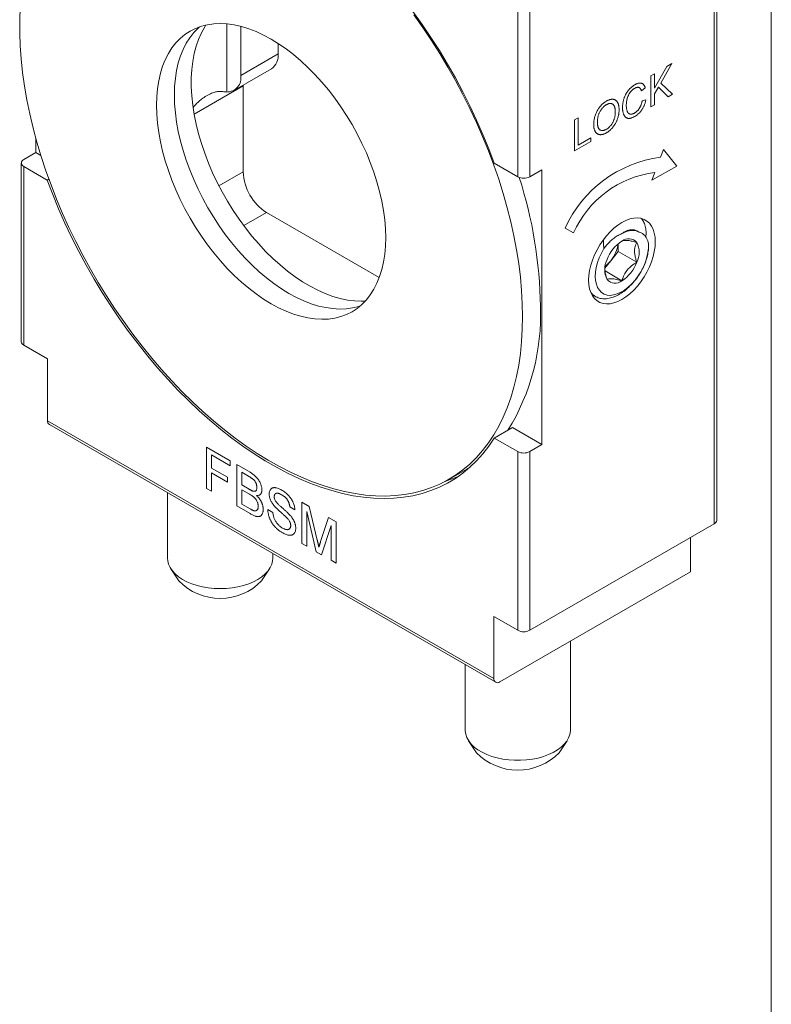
# Model space of a CAD drawing. Header units: inches. Extents: x 0.1 to 10.9, y 0 to 8.5.
# Tile 5 of 6: x 9.2 to 10.9, y 4.9 to 7.3. Entities that reach past the tile are written whole.
import ezdxf

# ---------------------------------------------------------------- set-up
doc = ezdxf.new("R2010")
doc.units = ezdxf.units.IN
doc.header["$MEASUREMENT"] = 0

msp = doc.modelspace()

# ---------------------------------------------------------------- linework, layer by layer
at = {"color": 7, "linetype": 'Continuous', "lineweight": 18}
for p, q in [((10.94446, 0.03556), (10.94446, 8.45061)), ((10.80878, 6.06933), (10.80878, 7.57177)), ((10.81463, 6.0775), (10.81463, 7.57993)), ((10.34209, 6.89408), (10.34209, 7.31868)), ((10.37037, 7.31868), (10.37037, 6.89408)), ((9.65044, 7.25738), (9.65044, 7.09528)), ((9.68377, 7.13492), (9.68377, 7.25145)), ((9.77286, 7.18636), (9.77286, 7.21064)), ((9.68377, 7.13492), (9.77286, 7.18636)), ((10.70842, 7.16272), (10.68183, 7.11666)), ((10.69613, 7.15563), (10.70842, 7.16272)), ((9.66746, 7.09887), (9.75655, 7.15031)), ((10.65784, 7.13352), (10.66681, 7.1387)), ((10.66681, 7.10484), (10.69613, 7.15563)), ((10.66681, 7.1387), (10.66681, 7.10484)), ((10.65784, 7.06003), (10.65784, 7.13352)), ((10.68183, 7.11666), (10.71005, 7.09017)), ((9.57289, 7.04277), (9.68943, 7.11004)), ((9.68943, 7.11004), (9.68944, 7.11156)), ((9.68943, 6.90556), (9.68943, 7.11004)), ((10.64478, 7.10556), (10.63581, 7.09816)), ((10.67614, 7.1068), (10.66681, 7.09065)), ((10.66681, 7.09065), (10.66681, 7.06521)), ((10.699, 7.08379), (10.67614, 7.1068)), ((10.71005, 7.09017), (10.699, 7.08379)), ((10.63744, 7.07419), (10.64641, 7.07696)), ((10.66681, 7.06521), (10.65784, 7.06003)), ((10.47671, 7.02896), (10.48568, 7.03414)), ((10.47671, 6.95547), (10.47671, 7.02896)), ((10.48568, 7.03414), (10.48568, 6.96913)), ((9.19728, 6.95153), (9.19728, 6.9843)), ((10.51587, 6.97807), (10.47671, 6.95547)), ((10.48568, 6.96913), (10.51587, 6.98655)), ((10.51587, 6.98655), (10.51587, 6.97807)), ((9.19728, 6.95153), (9.16829, 6.93479)), ((9.20889, 6.94482), (9.19728, 6.95153)), ((10.68813, 6.95856), (10.68133, 6.94031)), ((10.71979, 6.91955), (10.68813, 6.95856)), ((9.16243, 6.92663), (9.16243, 6.50203)), ((10.34209, 6.89408), (10.28632, 6.92627)), ((9.16829, 6.91847), (9.16829, 6.49386)), ((9.16829, 6.91847), (9.22406, 6.88627)), ((9.63195, 6.87238), (9.68943, 6.90556)), ((10.37037, 6.89408), (10.39936, 6.91082)), ((10.39936, 6.25758), (10.39936, 6.91082)), ((10.66094, 6.88558), (10.71979, 6.91955)), ((10.66774, 6.90382), (10.66094, 6.88558)), ((9.2279, 6.88849), (9.22406, 6.88627)), ((9.69097, 6.77787), (9.7451, 6.80912)), ((10.01287, 6.65455), (9.7451, 6.80912)), ((10.6374, 6.7927), (10.63491, 6.79512)), ((10.45457, 6.77197), (10.47457, 6.76042)), ((10.62904, 6.76304), (10.62493, 6.76542)), ((10.62935, 6.76287), (10.62904, 6.76304)), ((10.56306, 6.69437), (10.58073, 6.71636)), ((10.58073, 6.71636), (10.58073, 6.73493)), ((10.58073, 6.71636), (10.62493, 6.69084)), ((10.54912, 6.67703), (10.56306, 6.69437)), ((10.5493, 6.67011), (10.58957, 6.64686)), ((9.22486, 6.46121), (9.16829, 6.49386)), ((9.22486, 6.31423), (9.22486, 6.46121)), ((9.22486, 6.31423), (10.28552, 5.70192)), ((9.229, 6.30507), (10.28966, 5.69277)), ((10.28632, 6.27304), (10.32945, 6.29794)), ((10.39936, 6.25758), (10.32945, 6.29794)), ((10.28632, 6.27304), (10.34209, 6.24085)), ((9.60234, 6.25145), (9.65891, 6.2188)), ((9.60234, 6.15347), (9.60234, 6.25145)), ((10.39936, 6.25758), (10.37037, 6.24085)), ((9.61431, 6.23324), (9.61431, 6.20184)), ((9.65891, 6.20749), (9.61431, 6.23324)), ((10.34209, 5.81625), (10.34209, 6.24085)), ((10.37037, 6.24085), (10.37037, 5.81625)), ((9.61431, 6.20184), (9.65238, 6.17986)), ((9.65891, 6.2188), (9.65891, 6.20749)), ((9.67414, 6.21001), (9.70591, 6.19167)), ((9.67414, 6.11202), (9.67414, 6.21001)), ((10.22079, 6.19936), (10.22864, 6.20407)), ((9.65238, 6.16855), (9.61431, 6.19053)), ((9.61431, 6.19053), (9.61431, 6.14656)), ((9.65238, 6.17986), (9.65238, 6.16855)), ((9.70227, 6.18246), (9.68611, 6.19179)), ((9.68611, 6.19179), (9.68611, 6.16164)), ((10.17836, 6.17487), (10.22079, 6.19936)), ((9.61431, 6.14656), (9.60234, 6.15347)), ((9.68611, 6.16164), (9.7036, 6.15155)), ((9.50998, 6.14287), (9.50998, 5.98761)), ((9.70481, 6.13954), (9.68611, 6.15034)), ((9.68611, 6.15034), (9.68611, 6.11642)), ((9.706, 6.09363), (9.67414, 6.11202)), ((9.68611, 6.11642), (9.70618, 6.10483)), ((9.8123, 6.10261), (9.80033, 6.10952)), ((9.82862, 6.12083), (9.84658, 6.11046)), ((9.82862, 6.02284), (9.82862, 6.12083)), ((9.84658, 6.11046), (9.86559, 6.03073)), ((9.74812, 6.10323), (9.76008, 6.09633)), ((9.86311, 6.00293), (9.84058, 6.09885)), ((9.84058, 6.09885), (9.84058, 6.01594)), ((9.87358, 6.02729), (9.89236, 6.08403)), ((9.89236, 6.08403), (9.91021, 6.07373)), ((9.89824, 6.06556), (9.8756, 5.99572)), ((9.89824, 5.98265), (9.89824, 6.06556)), ((9.91021, 6.07373), (9.91021, 5.97574)), ((10.37037, 5.81625), (10.80878, 6.06933)), ((10.75221, 6.03668), (10.75221, 5.95501)), ((9.84058, 6.01594), (9.82862, 6.02284)), ((9.75998, 5.98761), (9.75998, 5.99855)), ((9.8756, 5.99572), (9.86311, 6.00293)), ((9.91021, 5.97574), (9.89824, 5.98265)), ((9.51805, 5.9621), (9.53676, 5.93352)), ((9.7332, 5.93352), (9.75191, 5.9621)), ((10.75221, 5.95501), (10.29966, 5.69376)), ((10.34209, 5.81625), (10.28552, 5.8489)), ((10.28552, 5.8489), (10.28552, 5.70192)), ((10.46709, 5.5794), (10.46709, 5.79041)), ((10.21709, 5.73466), (10.21709, 5.5794)), ((10.22516, 5.5539), (10.24386, 5.52532)), ((10.44031, 5.52532), (10.45901, 5.5539))]:
    msp.add_line(p, q, dxfattribs=at)
at = {"color": 7, "linetype": 'Continuous', "lineweight": 18, "flags": 128}
for points in [[(9.15969, 7.29631), (9.15853, 7.26669), (9.15853, 7.23637), (9.15969, 7.20542), (9.16199, 7.17389), (9.16544, 7.14185), (9.17003, 7.10936), (9.17575, 7.07647), (9.18259, 7.04325), (9.19054, 7.00977), (9.19958, 6.97609), (9.20969, 6.94228), (9.22086, 6.9084), (9.23306, 6.87452), (9.24627, 6.84069), (9.26046, 6.807), (9.27561, 6.7735), (9.29168, 6.74025), (9.30865, 6.70733), (9.32649, 6.67479), (9.34515, 6.6427), (9.36461, 6.61111), (9.38482, 6.5801), (9.40575, 6.54972), (9.42736, 6.52003), (9.44959, 6.49108), (9.47242, 6.46294), (9.4958, 6.43565), (9.51968, 6.40927), (9.54402, 6.38386), (9.56876, 6.35945), (9.59386, 6.33609), (9.61928, 6.31384), (9.64496, 6.29274), (9.67086, 6.27282), (9.69692, 6.25412), (9.72309, 6.23668), (9.74933, 6.22053), (9.77558, 6.20571), (9.80179, 6.19225), (9.82792, 6.18016), (9.8539, 6.16947), (9.87969, 6.16021), (9.90525, 6.15239), (9.93052, 6.14602), (9.95545, 6.14112), (9.97999, 6.1377), (10.00411, 6.13576), (10.02774, 6.13532), (10.05085, 6.13636), (10.07339, 6.13889), (10.09532, 6.1429), (10.11659, 6.14838), (10.13716, 6.15533), (10.157, 6.16373), (10.17607, 6.17356), (10.19432, 6.18481), (10.21173, 6.19745), (10.22826, 6.21146), (10.24387, 6.22681), (10.25855, 6.24347), (10.27225, 6.26142), (10.28496, 6.28061), (10.29664, 6.30101), (10.30729, 6.32258), (10.31686, 6.34527), (10.32536, 6.36905), (10.33276, 6.39387), (10.33904, 6.41967), (10.34419, 6.44642), (10.34822, 6.47405), (10.35109, 6.50252), (10.35282, 6.53177), (10.3534, 6.56175)], [(10.28632, 6.92627), (10.27332, 6.96052), (10.25931, 6.99467), (10.24432, 7.02864), (10.22838, 7.06237), (10.21151, 7.0958), (10.19376, 7.12886), (10.17515, 7.16149), (10.15573, 7.19362), (10.13552, 7.22519), (10.11457, 7.25614), (10.09292, 7.28641)], [(10.3534, 6.56175), (10.35282, 6.59239), (10.35109, 6.62363), (10.34822, 6.65543), (10.34419, 6.6877), (10.33904, 6.7204), (10.33276, 6.75346), (10.32536, 6.78682), (10.31686, 6.82041), (10.30729, 6.85416), (10.29664, 6.88802), (10.28496, 6.92191), (10.27225, 6.95577), (10.25855, 6.98953), (10.24387, 7.02314), (10.22826, 7.05652), (10.21173, 7.08962), (10.19432, 7.12236), (10.17607, 7.15468), (10.157, 7.18652), (10.13716, 7.21783), (10.11659, 7.24853), (10.09532, 7.27858)], [(10.02813, 6.74952), (10.02755, 6.77042), (10.0258, 6.7919), (10.0229, 6.81387), (10.01885, 6.83624), (10.01368, 6.85891), (10.00741, 6.88179), (10.00005, 6.90477), (9.99166, 6.92776), (9.98225, 6.95066), (9.97187, 6.97337), (9.96057, 6.9958), (9.94839, 7.01784), (9.93539, 7.03941), (9.92162, 7.06041), (9.90714, 7.08076), (9.89201, 7.10035), (9.8763, 7.11912), (9.86007, 7.13698), (9.8434, 7.15385), (9.82635, 7.16966), (9.809, 7.18435), (9.79143, 7.19785), (9.7737, 7.2101), (9.75589, 7.22105), (9.73809, 7.23065), (9.72036, 7.23887), (9.70278, 7.24567), (9.68543, 7.25101), (9.66839, 7.25488), (9.65171, 7.25726), (9.63549, 7.25814), (9.61978, 7.25751), (9.60465, 7.25538), (9.59017, 7.25176), (9.5764, 7.24666), (9.56339, 7.2401), (9.55122, 7.23212), (9.53991, 7.22274), (9.52954, 7.21201), (9.52013, 7.19997), (9.51173, 7.18667), (9.50438, 7.17218), (9.49811, 7.15655), (9.49293, 7.13985), (9.48889, 7.12215), (9.48599, 7.10353), (9.48424, 7.08406), (9.48366, 7.06384), (9.48424, 7.04294), (9.48599, 7.02146), (9.48889, 6.99949), (9.49293, 6.97712), (9.49811, 6.95445), (9.50438, 6.93157), (9.51173, 6.90859), (9.52013, 6.8856), (9.52954, 6.8627), (9.53991, 6.83999), (9.55122, 6.81756), (9.56339, 6.79552), (9.5764, 6.77395), (9.59017, 6.75295), (9.60465, 6.73261), (9.61978, 6.71301), (9.63549, 6.69424), (9.65171, 6.67638), (9.66839, 6.65951), (9.68543, 6.6437), (9.70278, 6.62901), (9.72036, 6.61551), (9.73809, 6.60326), (9.75589, 6.59231), (9.7737, 6.58271), (9.79143, 6.57449), (9.809, 6.56769), (9.82635, 6.56235), (9.8434, 6.55848), (9.86007, 6.5561), (9.8763, 6.55522), (9.89201, 6.55585), (9.90714, 6.55798), (9.92162, 6.5616), (9.93539, 6.5667), (9.94839, 6.57326), (9.96057, 6.58124), (9.97187, 6.59062), (9.98225, 6.60135), (9.99166, 6.61339), (10.00005, 6.62669), (10.00741, 6.64118), (10.01368, 6.65681), (10.01885, 6.67351), (10.0229, 6.69121), (10.0258, 6.70983), (10.02755, 6.7293), (10.02813, 6.74952)], [(9.60116, 7.25466), (9.5981, 7.24993), (9.59021, 7.23577), (9.58337, 7.22045), (9.57764, 7.20402), (9.57302, 7.18656), (9.56954, 7.16814), (9.56721, 7.14884), (9.56604, 7.12874), (9.56604, 7.10792), (9.56721, 7.08647), (9.56954, 7.06448), (9.57302, 7.04204), (9.57764, 7.01925), (9.58337, 6.9962), (9.59021, 6.97299), (9.5981, 6.94972), (9.60703, 6.92647), (9.61696, 6.90336), (9.62784, 6.88048), (9.63963, 6.85792), (9.65227, 6.83578), (9.66572, 6.81415), (9.67992, 6.79313), (9.69481, 6.77279), (9.71033, 6.75323), (9.7264, 6.73452), (9.74298, 6.71676), (9.75997, 6.7), (9.77732, 6.68433), (9.79495, 6.6698), (9.81279, 6.65647), (9.83076, 6.64442), (9.84879, 6.63367), (9.8668, 6.62429), (9.88471, 6.6163), (9.90246, 6.60975), (9.91996, 6.60465), (9.93714, 6.60104), (9.95393, 6.59892), (9.97027, 6.59831), (9.97985, 6.59866)], [(9.58579, 7.25032), (9.58234, 7.24723), (9.57196, 7.2365), (9.56256, 7.22446), (9.55416, 7.21117), (9.54681, 7.19667), (9.54053, 7.18104), (9.53536, 7.16434), (9.53131, 7.14664), (9.52841, 7.12802), (9.52667, 7.10856), (9.52608, 7.08833), (9.52667, 7.06743), (9.52841, 7.04595), (9.53131, 7.02398), (9.53536, 7.00161), (9.54053, 6.97894), (9.54681, 6.95606), (9.55416, 6.93308), (9.56256, 6.91009), (9.57196, 6.88719), (9.58234, 6.86448), (9.59364, 6.84205), (9.60582, 6.82001), (9.61882, 6.79844), (9.63259, 6.77744), (9.64707, 6.7571), (9.6622, 6.7375), (9.67791, 6.71873), (9.69414, 6.70088), (9.71081, 6.684), (9.72786, 6.66819), (9.74521, 6.6535), (9.76279, 6.64001), (9.78052, 6.62776), (9.79832, 6.6168), (9.81613, 6.6072), (9.83385, 6.59898), (9.85143, 6.59218), (9.86878, 6.58684), (9.88583, 6.58297), (9.9025, 6.58059), (9.91873, 6.57971), (9.93444, 6.58034), (9.94957, 6.58247), (9.96405, 6.5861), (9.96842, 6.58753)], [(9.22406, 6.88627), (9.23705, 6.85202), (9.25106, 6.81788), (9.26605, 6.7839), (9.28199, 6.75017), (9.29886, 6.71674), (9.31661, 6.68368), (9.33522, 6.65105), (9.35465, 6.61892), (9.37485, 6.58735), (9.3958, 6.5564), (9.41745, 6.52614), (9.43975, 6.49661), (9.46267, 6.46788), (9.48616, 6.44001), (9.51018, 6.41304), (9.53467, 6.38704), (9.55959, 6.36204), (9.58489, 6.33811), (9.61053, 6.31528), (9.63644, 6.29361), (9.66259, 6.27313), (9.68892, 6.25388), (9.71537, 6.2359), (9.74191, 6.21923), (9.76847, 6.2039), (9.795, 6.18993), (9.82146, 6.17737), (9.84778, 6.16622), (9.87393, 6.15651), (9.89985, 6.14826), (9.92548, 6.14149), (9.95078, 6.13621), (9.9757, 6.13243), (10.00019, 6.13016), (10.02421, 6.1294), (10.0477, 6.13016), (10.07062, 6.13242), (10.09292, 6.13619), (10.11457, 6.14147), (10.13552, 6.14823), (10.15573, 6.15647), (10.17515, 6.16617), (10.19376, 6.17731), (10.21151, 6.18988), (10.22838, 6.20383), (10.24432, 6.21916), (10.25931, 6.23583), (10.27332, 6.2538), (10.28632, 6.27304)], [(10.66877, 6.73972), (10.66819, 6.75041), (10.66647, 6.76028), (10.66362, 6.76918), (10.6597, 6.77699), (10.65475, 6.78358), (10.64885, 6.78887), (10.64209, 6.79278), (10.63456, 6.79524), (10.62638, 6.79623), (10.61766, 6.79573), (10.60853, 6.79374), (10.59912, 6.7903), (10.58957, 6.78546), (10.58003, 6.77928), (10.57062, 6.77186), (10.56149, 6.7633), (10.55277, 6.75374), (10.54458, 6.7433), (10.53706, 6.73214), (10.53029, 6.72043), (10.5244, 6.70833), (10.51945, 6.69602), (10.51552, 6.68369), (10.51268, 6.6715), (10.51095, 6.65964), (10.51038, 6.64829), (10.51095, 6.6376), (10.51268, 6.62773), (10.51552, 6.61883), (10.51945, 6.61102), (10.5244, 6.60443), (10.53029, 6.59914), (10.53706, 6.59524), (10.54458, 6.59277), (10.55277, 6.59178), (10.56149, 6.59228), (10.57062, 6.59427), (10.58003, 6.59771), (10.58957, 6.60255), (10.59912, 6.60873), (10.60853, 6.61615), (10.61766, 6.62471), (10.62638, 6.63428), (10.63456, 6.64471), (10.64209, 6.65587), (10.64885, 6.66758), (10.65475, 6.67968), (10.6597, 6.69199), (10.66362, 6.70432), (10.66647, 6.71651), (10.66819, 6.72837), (10.66877, 6.73972)], [(10.65282, 6.73483), (10.65273, 6.72462), (10.65142, 6.71381), (10.64891, 6.70263), (10.64526, 6.69127), (10.64054, 6.67997), (10.63484, 6.66894), (10.62826, 6.6584), (10.62093, 6.64854), (10.613, 6.63956), (10.60462, 6.63163), (10.59595, 6.6249), (10.58715, 6.6195), (10.57841, 6.61554), (10.56987, 6.6131), (10.56172, 6.61221), (10.5541, 6.61291), (10.54717, 6.61516), (10.54106, 6.61894), (10.53588, 6.62417), (10.53174, 6.63074), (10.52871, 6.63854), (10.52686, 6.6474), (10.52622, 6.65716), (10.5268, 6.66764), (10.52858, 6.67862), (10.53155, 6.6899), (10.53564, 6.70125), (10.54076, 6.71247), (10.54683, 6.72333)], [(9.75998, 5.98761), (9.75953, 5.98149), (9.75751, 5.97333), (9.75389, 5.96536), (9.74872, 5.95768), (9.74207, 5.95039), (9.73402, 5.94358), (9.72468, 5.93735), (9.71417, 5.93178), (9.70263, 5.92693), (9.69021, 5.92287), (9.67707, 5.91966), (9.66338, 5.91733), (9.64932, 5.91592), (9.63507, 5.91545), (9.62082, 5.91591), (9.60675, 5.91731), (9.59306, 5.91963), (9.57991, 5.92283), (9.56747, 5.92687), (9.55592, 5.93171), (9.5454, 5.93728), (9.53605, 5.9435), (9.52798, 5.9503), (9.52131, 5.95758), (9.51612, 5.96526), (9.51249, 5.97323), (9.51044, 5.98138), (9.50998, 5.98761)], [(10.46709, 5.5794), (10.46702, 5.57713), (10.46576, 5.56892), (10.46288, 5.56085), (10.45843, 5.55303), (10.45247, 5.54554), (10.44506, 5.5385), (10.43631, 5.53199), (10.42634, 5.5261), (10.41526, 5.5209), (10.40323, 5.51647), (10.3904, 5.51285), (10.37695, 5.51011), (10.36304, 5.50826), (10.34885, 5.50735), (10.33458, 5.50737), (10.32041, 5.50834), (10.30652, 5.51023), (10.29309, 5.51302), (10.2803, 5.51668), (10.26831, 5.52115), (10.25729, 5.52638), (10.24738, 5.53231), (10.23869, 5.53885), (10.23136, 5.54592), (10.22547, 5.55342), (10.2211, 5.56127), (10.21831, 5.56935), (10.21713, 5.57756), (10.21709, 5.5794)]]:
    msp.add_lwpolyline(points, dxfattribs=at)
at = {"color": 7, "linetype": 'Continuous', "lineweight": 18}
for centre, radius, start, end in [((9.73399, 7.18223), 0.03909, 305.25087, 6.06131), ((9.65071, 7.12888), 0.03361, 269.54374, 10.35354), ((9.17139, 6.92663), 0.00873, 110.78342, 249.21658), ((10.71949, 6.65203), 0.2908, 97.53925, 155.64121), ((9.80945, 6.91056), 0.12012, 182.38686, 237.61314), ((10.6974, 6.66207), 0.24357, 96.99558, 156.18488), ((10.35623, 6.92137), 0.03074, 242.60967, 297.39033), ((9.35034, 6.57166), 1.04559, 0.79902, 17.86991), ((10.63736, 6.66653), 0.08861, 122.63797, 159.77289), ((10.60563, 6.72149), 0.02539, 40.5328, 129.24817), ((10.50203, 6.74462), 0.07906, 320.52962, 352.78902), ((10.57778, 6.71442), 0.05271, 333.43643, 26.56357), ((10.60136, 6.6736), 0.05271, 153.43643, 206.56357), ((10.50954, 6.73652), 0.06813, 306.20326, 321.77359), ((10.54178, 6.72148), 0.08861, 302.63797, 339.77289), ((10.57351, 6.66652), 0.02539, 220.5328, 309.24817), ((9.87522, 6.56518), 0.52103, 328.34741, 2.31659), ((9.17244, 6.50303), 0.01006, 185.6948, 245.62534), ((9.23466, 6.31315), 0.00986, 173.70115, 234.98667), ((10.35623, 6.26814), 0.03074, 242.60967, 297.39033), ((10.07936, 6.44546), 0.28987, 288.11762, 294.95922), ((10.80462, 6.07849), 0.01006, 294.37466, 354.3052), ((9.63498, 6.02926), 0.13716, 224.26835, 315.73165), ((10.35623, 5.84354), 0.03074, 242.60967, 297.39033), ((10.29414, 5.70053), 0.00873, 170.78596, 309.20329), ((10.34209, 5.62106), 0.13716, 224.26708, 315.73292)]:
    msp.add_arc(centre, radius, start, end, dxfattribs=at)
for points, knots in [([(10.59093, 7.0587), (10.59095, 7.05964), (10.59098, 7.0615), (10.59114, 7.06431), (10.59143, 7.0671), (10.59184, 7.06987), (10.59236, 7.07261), (10.593, 7.07533), (10.59375, 7.07802), (10.59462, 7.08069), (10.5956, 7.0833), (10.59667, 7.08586), (10.59785, 7.08834), (10.59911, 7.09076), (10.60048, 7.0931), (10.60195, 7.09536), (10.60352, 7.09756), (10.60518, 7.09969), (10.60691, 7.1017), (10.60868, 7.10364), (10.61051, 7.10544), (10.61237, 7.10713), (10.61428, 7.10873), (10.61623, 7.11018), (10.61823, 7.11155), (10.61957, 7.11236), (10.62025, 7.11276)], [0, 0, 0, 0, 0.04940143, 0.09760475, 0.14425471, 0.18947214, 0.23391501, 0.27723711, 0.31985884, 0.36195665, 0.40348575, 0.44393364, 0.48364918, 0.52289328, 0.56185838, 0.60079487, 0.64010434, 0.67964343, 0.71939977, 0.75885419, 0.79831546, 0.83780241, 0.87746859, 0.9176828, 0.95839289, 1, 1, 1, 1]), ([(10.62025, 7.11276), (10.62101, 7.11319), (10.62251, 7.11402), (10.62471, 7.11502), (10.62681, 7.11578), (10.62883, 7.11636), (10.63074, 7.11666), (10.63257, 7.11676), (10.6343, 7.1166), (10.63594, 7.11624), (10.63747, 7.11564), (10.6389, 7.11486), (10.64017, 7.11383), (10.64135, 7.11261), (10.64239, 7.11116), (10.64332, 7.10951), (10.64413, 7.10764), (10.64456, 7.10627), (10.64478, 7.10556)], [0, 0, 0, 0, 0.0686495, 0.1349374, 0.1988419, 0.2614093, 0.3225168, 0.3823769, 0.4424709, 0.5022278, 0.5621014, 0.6217316, 0.6818513, 0.7420492, 0.8039081, 0.8671622, 0.9323606, 1, 1, 1, 1]), ([(9.64134, 7.09636), (9.63913, 7.09658), (9.63423, 7.09708), (9.62623, 7.09615), (9.61642, 7.09351), (9.60532, 7.0885), (9.59215, 7.07993), (9.58027, 7.06996), (9.5733, 7.06169), (9.57064, 7.05855)], [0, 0, 0, 0, 0.0908377, 0.2006073, 0.3129377, 0.4741035, 0.6398357, 0.8628505, 1, 1, 1, 1]), ([(10.61982, 7.10404), (10.61926, 7.1037), (10.61815, 7.10305), (10.61653, 7.10191), (10.61497, 7.10071), (10.61349, 7.09941), (10.61208, 7.09803), (10.61074, 7.09657), (10.60947, 7.09502), (10.60827, 7.09339), (10.60717, 7.0917), (10.60612, 7.08998), (10.60519, 7.08821), (10.60432, 7.08641), (10.60356, 7.08458), (10.60287, 7.08271), (10.60226, 7.0808), (10.6016, 7.07823), (10.60093, 7.07502), (10.60034, 7.07123), (10.59997, 7.0675), (10.59993, 7.06512), (10.59991, 7.06392)], [0, 0, 0, 0, 0.04676284, 0.0919687, 0.13580439, 0.17823158, 0.21944143, 0.26017694, 0.30027961, 0.34054764, 0.38031119, 0.41964195, 0.45901732, 0.49818196, 0.53767021, 0.57791333, 0.61864884, 0.6607616, 0.74529918, 0.82974474, 0.91460209, 1, 1, 1, 1]), ([(10.63581, 7.09816), (10.63563, 7.09869), (10.63529, 7.09974), (10.63467, 7.10116), (10.63401, 7.10242), (10.63328, 7.10351), (10.63249, 7.10442), (10.63165, 7.10519), (10.63074, 7.10577), (10.62978, 7.1062), (10.62875, 7.10644), (10.62767, 7.10656), (10.62651, 7.10651), (10.6253, 7.10633), (10.62402, 7.10598), (10.62267, 7.10549), (10.62127, 7.10483), (10.62031, 7.10431), (10.61982, 7.10404)], [0, 0, 0, 0, 0.07723111, 0.15116518, 0.22078471, 0.28714952, 0.35063248, 0.41130677, 0.46996442, 0.52670723, 0.58249833, 0.63850873, 0.69491798, 0.75242035, 0.81125098, 0.87185611, 0.93464419, 1, 1, 1, 1]), ([(10.5224, 7.01762), (10.52242, 7.0191), (10.52246, 7.022), (10.52287, 7.02641), (10.52352, 7.03072), (10.52445, 7.03495), (10.52564, 7.03907), (10.52708, 7.04312), (10.52882, 7.04706), (10.53079, 7.05089), (10.53298, 7.05455), (10.53532, 7.05801), (10.53783, 7.06123), (10.54049, 7.06422), (10.54331, 7.06697), (10.54628, 7.06947), (10.5494, 7.07178), (10.55153, 7.07306), (10.55262, 7.07372)], [0, 0, 0, 0, 0.0752263, 0.1465747, 0.2145003, 0.27953, 0.342403, 0.4034961, 0.4637616, 0.5238644, 0.5832517, 0.641302, 0.6988978, 0.7562952, 0.8146278, 0.8743248, 0.9357833, 1, 1, 1, 1]), ([(10.55262, 7.07372), (10.55334, 7.07412), (10.55477, 7.07492), (10.55688, 7.07592), (10.55893, 7.07671), (10.56093, 7.07734), (10.56288, 7.07778), (10.56478, 7.07807), (10.56661, 7.07812), (10.56839, 7.07802), (10.57009, 7.07775), (10.57169, 7.07728), (10.57319, 7.07663), (10.5746, 7.07584), (10.57587, 7.07481), (10.57707, 7.07365), (10.57814, 7.07228), (10.57911, 7.07074), (10.57998, 7.06906), (10.58072, 7.06722), (10.58135, 7.06525), (10.58189, 7.06315), (10.58227, 7.06088), (10.58257, 7.0585), (10.58273, 7.05597), (10.58276, 7.05421), (10.58277, 7.05332)], [0, 0, 0, 0, 0.043099, 0.0855868, 0.1269077, 0.1679675, 0.2084496, 0.2490254, 0.2892805, 0.3300098, 0.3705977, 0.410466, 0.4500332, 0.4896882, 0.5291164, 0.5690368, 0.6097031, 0.6507589, 0.6925093, 0.7342191, 0.7767069, 0.8195518, 0.8633507, 0.9078385, 0.9533337, 1, 1, 1, 1]), ([(10.5738, 7.04822), (10.57379, 7.04894), (10.57378, 7.05036), (10.57364, 7.05238), (10.57346, 7.05431), (10.57318, 7.05612), (10.5728, 7.05779), (10.57238, 7.05937), (10.57185, 7.06082), (10.57125, 7.06216), (10.57058, 7.06337), (10.56983, 7.06445), (10.569, 7.06538), (10.56811, 7.0662), (10.56712, 7.06685), (10.56607, 7.06739), (10.56495, 7.06778), (10.56375, 7.06805), (10.5625, 7.06818), (10.56121, 7.06817), (10.55989, 7.06805), (10.55851, 7.06775), (10.55711, 7.06734), (10.55567, 7.06681), (10.55418, 7.0661), (10.55318, 7.06555), (10.55267, 7.06527)], [0, 0, 0, 0, 0.0508516, 0.0997525, 0.1474376, 0.1940858, 0.2391709, 0.2833398, 0.3265771, 0.3689363, 0.4105719, 0.4510506, 0.4908769, 0.5300443, 0.5689367, 0.6075779, 0.6464201, 0.6856794, 0.7247986, 0.763513, 0.8021725, 0.8407404, 0.8796494, 0.9190706, 0.9590979, 1, 1, 1, 1]), ([(10.61959, 7.04549), (10.62014, 7.04582), (10.62124, 7.04648), (10.62284, 7.04763), (10.62438, 7.04887), (10.62585, 7.05024), (10.62726, 7.0517), (10.6286, 7.05327), (10.62987, 7.05496), (10.63109, 7.05675), (10.63222, 7.05864), (10.63326, 7.06061), (10.63419, 7.06267), (10.63505, 7.06481), (10.63578, 7.06704), (10.63645, 7.06936), (10.63701, 7.07176), (10.63729, 7.07337), (10.63744, 7.07419)], [0, 0, 0, 0, 0.0633359, 0.1251108, 0.1846884, 0.2432104, 0.300888, 0.3583701, 0.4157614, 0.4743866, 0.5339663, 0.5940076, 0.6550724, 0.71861, 0.7843748, 0.8529915, 0.9249004, 1, 1, 1, 1]), ([(10.64641, 7.07696), (10.64619, 7.07586), (10.64575, 7.0737), (10.64488, 7.07048), (10.6439, 7.06737), (10.6428, 7.06435), (10.64155, 7.06144), (10.64019, 7.05863), (10.63867, 7.05592), (10.63704, 7.05331), (10.6353, 7.05083), (10.63345, 7.0485), (10.63151, 7.0463), (10.62948, 7.04424), (10.62735, 7.04234), (10.62513, 7.04057), (10.62281, 7.03893), (10.62124, 7.03798), (10.62043, 7.03749)], [0, 0, 0, 0, 0.0715784, 0.1400162, 0.2061974, 0.2701561, 0.332001, 0.392755, 0.452579, 0.5122528, 0.5715323, 0.6301518, 0.6887692, 0.7481639, 0.8087034, 0.8702563, 0.9339, 1, 1, 1, 1]), ([(10.55267, 7.06527), (10.55196, 7.06484), (10.55055, 7.064), (10.54847, 7.06244), (10.54647, 7.06074), (10.54454, 7.05888), (10.5427, 7.05682), (10.54093, 7.05458), (10.53923, 7.05219), (10.53762, 7.04962), (10.53611, 7.04687), (10.53484, 7.04391), (10.53377, 7.04079), (10.53288, 7.0375), (10.5322, 7.03402), (10.53172, 7.03039), (10.53143, 7.02656), (10.53139, 7.02401), (10.53137, 7.02268)], [0, 0, 0, 0, 0.05594313, 0.11038204, 0.16404786, 0.21675948, 0.26960113, 0.32300851, 0.37758144, 0.43344934, 0.49092186, 0.55062477, 0.61311687, 0.67986075, 0.75135774, 0.8282611, 0.91079503, 1, 1, 1, 1]), ([(10.55255, 7.00679), (10.5533, 7.00724), (10.55479, 7.00814), (10.55696, 7.00976), (10.55903, 7.01156), (10.56101, 7.01352), (10.56287, 7.01569), (10.56464, 7.018), (10.56629, 7.02053), (10.56785, 7.02319), (10.56925, 7.02601), (10.57049, 7.02892), (10.57149, 7.03193), (10.57236, 7.03503), (10.573, 7.03821), (10.57347, 7.04149), (10.57375, 7.04486), (10.57378, 7.04708), (10.5738, 7.04822)], [0, 0, 0, 0, 0.06105491, 0.11954535, 0.17680636, 0.23295648, 0.28858349, 0.34466666, 0.40166151, 0.4605401, 0.52047706, 0.58121287, 0.64343076, 0.70796087, 0.77537074, 0.84641368, 0.92115189, 1, 1, 1, 1]), ([(10.58277, 7.05332), (10.58276, 7.0524), (10.58273, 7.05058), (10.58256, 7.04782), (10.58225, 7.04505), (10.58183, 7.04229), (10.58128, 7.03952), (10.58062, 7.03677), (10.57982, 7.03401), (10.57892, 7.03127), (10.57791, 7.02857), (10.57678, 7.02592), (10.57556, 7.02336), (10.57424, 7.02086), (10.57281, 7.01845), (10.57128, 7.0161), (10.56965, 7.01383), (10.56792, 7.01165), (10.56613, 7.00958), (10.5643, 7.0076), (10.56244, 7.00574), (10.56053, 7.00401), (10.55859, 7.00241), (10.55662, 7.00091), (10.55462, 6.99955), (10.55327, 6.99874), (10.55259, 6.99833)], [0, 0, 0, 0, 0.04755956, 0.09396211, 0.13911153, 0.18362631, 0.22745703, 0.27070251, 0.31361053, 0.35626045, 0.39836615, 0.43955651, 0.48004538, 0.5198885, 0.55965775, 0.59942125, 0.63920776, 0.67966837, 0.72001985, 0.75985887, 0.79955988, 0.83919914, 0.87895608, 0.91879427, 0.95908336, 1, 1, 1, 1]), ([(10.62043, 7.03749), (10.61961, 7.03703), (10.61799, 7.03613), (10.61563, 7.03498), (10.61338, 7.03407), (10.61125, 7.03337), (10.60924, 7.03286), (10.60734, 7.03259), (10.60557, 7.03256), (10.60391, 7.03273), (10.60237, 7.03311), (10.6009, 7.03366), (10.59956, 7.03444), (10.5983, 7.03538), (10.59714, 7.03653), (10.59606, 7.03784), (10.5951, 7.03937), (10.59422, 7.04106), (10.59345, 7.04291), (10.59277, 7.04485), (10.59222, 7.04692), (10.59174, 7.04906), (10.59139, 7.05133), (10.59111, 7.05367), (10.59096, 7.05613), (10.59094, 7.05784), (10.59093, 7.0587)], [0, 0, 0, 0, 0.0491959, 0.0962479, 0.1413486, 0.1846561, 0.2260587, 0.2661731, 0.3052898, 0.3432451, 0.3808773, 0.4184958, 0.4563188, 0.4942367, 0.5330235, 0.5724732, 0.6130788, 0.6549345, 0.6973968, 0.7398841, 0.7821948, 0.8250615, 0.8679875, 0.9114105, 0.9553719, 1, 1, 1, 1]), ([(10.59991, 7.06392), (10.59993, 7.06245), (10.59998, 7.05959), (10.60043, 7.05566), (10.60111, 7.05215), (10.60194, 7.04958), (10.60277, 7.04782), (10.60344, 7.04663), (10.60421, 7.04562), (10.60505, 7.04476), (10.60598, 7.04406), (10.60698, 7.04351), (10.60805, 7.0431), (10.60922, 7.04289), (10.61042, 7.04279), (10.61165, 7.0428), (10.61291, 7.04294), (10.61421, 7.04322), (10.61551, 7.04358), (10.61685, 7.04409), (10.61821, 7.04473), (10.61913, 7.04523), (10.61959, 7.04549)], [0, 0, 0, 0, 0.1053433, 0.2043755, 0.2980687, 0.3870699, 0.4297257, 0.4709012, 0.5111217, 0.5501788, 0.5883544, 0.626683, 0.6644517, 0.7025149, 0.7404812, 0.7776181, 0.814716, 0.8515265, 0.8880985, 0.9251117, 0.9621037, 1, 1, 1, 1]), ([(10.53137, 7.02268), (10.53139, 7.02163), (10.53141, 7.01957), (10.53172, 7.01673), (10.53219, 7.01416), (10.53283, 7.01184), (10.53369, 7.00985), (10.53472, 7.00811), (10.53596, 7.00667), (10.53737, 7.00553), (10.53892, 7.00466), (10.54058, 7.00407), (10.54234, 7.0038), (10.5442, 7.00381), (10.54615, 7.0041), (10.5482, 7.0047), (10.55034, 7.00558), (10.5518, 7.00638), (10.55255, 7.00679)], [0, 0, 0, 0, 0.0759644, 0.1481252, 0.2172006, 0.2832999, 0.3472019, 0.4092995, 0.4704256, 0.5315881, 0.5917392, 0.6502577, 0.707303, 0.7642085, 0.8211475, 0.8791188, 0.9384228, 1, 1, 1, 1]), ([(10.55259, 6.99833), (10.55185, 6.99792), (10.55041, 6.99711), (10.54826, 6.99612), (10.54618, 6.99529), (10.54415, 6.99466), (10.54218, 6.99424), (10.54027, 6.99399), (10.53842, 6.99392), (10.53664, 6.99406), (10.53495, 6.99437), (10.53335, 6.99487), (10.53185, 6.99553), (10.53048, 6.9964), (10.52918, 6.9974), (10.52802, 6.9986), (10.52695, 6.99996), (10.526, 7.00151), (10.52515, 7.00317), (10.52442, 7.00495), (10.52379, 7.00681), (10.52329, 7.00879), (10.52288, 7.01085), (10.52261, 7.01301), (10.52242, 7.01525), (10.5224, 7.01682), (10.5224, 7.01762)], [0, 0, 0, 0, 0.044697, 0.08853356, 0.13140913, 0.17381394, 0.21571453, 0.25724716, 0.29884796, 0.34060418, 0.38202945, 0.42296975, 0.46363223, 0.50404754, 0.54459121, 0.58496393, 0.62626522, 0.6679794, 0.70994275, 0.75138186, 0.79261856, 0.83394844, 0.87500805, 0.91644553, 0.95790661, 1, 1, 1, 1]), ([(10.64629, 6.75059), (10.6465, 6.75261), (10.64727, 6.75976), (10.64625, 6.77076), (10.64327, 6.78301), (10.63964, 6.78971), (10.63745, 6.79264), (10.6374, 6.7927)], [0, 0, 0, 0, 0.11357533, 0.40065045, 0.69548716, 0.99381266, 1, 1, 1, 1]), ([(10.6249, 6.76541), (10.62312, 6.76624), (10.61835, 6.76846), (10.60848, 6.76835), (10.59812, 6.76461), (10.59168, 6.76034), (10.58957, 6.75894)], [0, 0, 0, 0, 0.1906577, 0.509215, 0.8396482, 1, 1, 1, 1]), ([(10.6297, 6.76266), (10.62753, 6.76374), (10.62319, 6.76589), (10.61551, 6.76689), (10.60727, 6.76613), (10.59852, 6.76363), (10.59258, 6.76052), (10.58957, 6.75894)], [0, 0, 0, 0, 0.198664, 0.3973281, 0.6011587, 0.798066, 1, 1, 1, 1]), ([(10.65282, 6.73483), (10.65152, 6.73947), (10.64934, 6.74727), (10.64332, 6.7552), (10.63709, 6.76023), (10.63206, 6.76189), (10.6297, 6.76266)], [0, 0, 0, 0, 0.3324347, 0.55930953, 0.79306978, 1, 1, 1, 1]), ([(10.54683, 6.72333), (10.5463, 6.72803), (10.54549, 6.73534), (10.54612, 6.74278), (10.54635, 6.74545)], [0, 0, 0, 0, 0.6412157, 1, 1, 1, 1]), ([(10.58957, 6.75894), (10.58652, 6.75764), (10.58032, 6.75501), (10.57096, 6.74873), (10.5618, 6.74085), (10.55373, 6.73225), (10.54894, 6.72606), (10.54683, 6.72333)], [0, 0, 0, 0, 0.2056397, 0.4172414, 0.6230449, 0.8344142, 1, 1, 1, 1]), ([(10.62493, 6.73799), (10.62123, 6.73894), (10.6137, 6.74089), (10.60475, 6.74252), (10.59829, 6.74302), (10.59308, 6.74271), (10.5909, 6.74174), (10.58957, 6.74115)], [0, 0, 0, 0, 0.2161657, 0.4397201, 0.59338, 0.7521759, 1, 1, 1, 1]), ([(10.51658, 6.61805), (10.51804, 6.61634), (10.52193, 6.61179), (10.53024, 6.60712), (10.54091, 6.60399), (10.55284, 6.60372), (10.56535, 6.60631), (10.57821, 6.61157), (10.59073, 6.61906), (10.603, 6.62874), (10.61444, 6.64013), (10.62502, 6.65317), (10.63409, 6.66704), (10.64159, 6.68149), (10.64724, 6.6957), (10.65107, 6.70971), (10.65313, 6.72295), (10.65292, 6.73093), (10.65282, 6.73483)], [0, 0, 0, 0, 0.0403704, 0.1076273, 0.1768345, 0.2441055, 0.3135292, 0.3776287, 0.4436477, 0.5067768, 0.5717367, 0.6348747, 0.70003, 0.7601848, 0.8221565, 0.881158, 0.9418707, 1, 1, 1, 1]), ([(10.62493, 6.69084), (10.62399, 6.6937), (10.62204, 6.69961), (10.62003, 6.70857), (10.61922, 6.71722), (10.61987, 6.72501), (10.62177, 6.73197), (10.62385, 6.73592), (10.62493, 6.73799)], [0, 0, 0, 0, 0.1556216, 0.3222293, 0.4937628, 0.6539897, 0.8195261, 1, 1, 1, 1]), ([(10.54877, 6.67674), (10.54876, 6.67664), (10.54853, 6.67396), (10.54941, 6.66778), (10.55128, 6.6589), (10.55327, 6.65288), (10.55422, 6.65002)], [0, 0, 0, 0, 0.0124823, 0.3449057, 0.6887632, 1, 1, 1, 1]), ([(10.58957, 6.64686), (10.59071, 6.65061), (10.59303, 6.65824), (10.59856, 6.66824), (10.60534, 6.67638), (10.61372, 6.68392), (10.62069, 6.68822), (10.62493, 6.69084)], [0, 0, 0, 0, 0.2161657, 0.4397201, 0.59338, 0.7521759, 1, 1, 1, 1]), ([(10.55422, 6.65002), (10.55536, 6.65055), (10.55768, 6.65161), (10.5632, 6.65195), (10.56998, 6.65127), (10.57837, 6.64974), (10.58533, 6.64795), (10.58957, 6.64686)], [0, 0, 0, 0, 0.2161657, 0.4397201, 0.59338, 0.7521759, 1, 1, 1, 1]), ([(10.51921, 6.61147), (10.52013, 6.61128), (10.52169, 6.61097), (10.52345, 6.6112), (10.52417, 6.6113)], [0, 0, 0, 0, 0.58806, 1, 1, 1, 1]), ([(9.72201, 6.15576), (9.72199, 6.15658), (9.72194, 6.15817), (9.72158, 6.16066), (9.72096, 6.16315), (9.72012, 6.1656), (9.71905, 6.16796), (9.71778, 6.1702), (9.71625, 6.17221), (9.71483, 6.17374), (9.71355, 6.17493), (9.7124, 6.17585), (9.7111, 6.17683), (9.70965, 6.17787), (9.70803, 6.17895), (9.70625, 6.1801), (9.70431, 6.18127), (9.70297, 6.18205), (9.70227, 6.18246)], [0, 0, 0, 0, 0.0760105, 0.1481357, 0.2177882, 0.2867679, 0.3540435, 0.4186108, 0.4836364, 0.5502296, 0.5869278, 0.6291578, 0.6772382, 0.7300426, 0.7888626, 0.8537505, 0.9241098, 1, 1, 1, 1]), ([(9.70591, 6.19167), (9.7067, 6.19121), (9.70824, 6.19031), (9.71048, 6.18885), (9.71261, 6.18739), (9.71462, 6.18593), (9.71651, 6.1844), (9.71827, 6.18285), (9.71992, 6.18129), (9.72193, 6.1792), (9.72426, 6.17643), (9.72674, 6.17287), (9.72891, 6.16906), (9.73069, 6.1651), (9.73216, 6.16112), (9.7332, 6.15725), (9.73386, 6.15352), (9.73394, 6.15122), (9.73397, 6.15007)], [0, 0, 0, 0, 0.058732, 0.1146029, 0.1676568, 0.2179667, 0.2657752, 0.3111707, 0.3537918, 0.3947449, 0.472806, 0.5491924, 0.6247801, 0.7026248, 0.7797414, 0.8540635, 0.9271553, 1, 1, 1, 1]), ([(9.7138, 6.14682), (9.71445, 6.1467), (9.7157, 6.14649), (9.71738, 6.14667), (9.71881, 6.14723), (9.71998, 6.14818), (9.72089, 6.14954), (9.72156, 6.15124), (9.72193, 6.15335), (9.72198, 6.15493), (9.72201, 6.15576)], [0, 0, 0, 0, 0.1323769, 0.2551949, 0.3737221, 0.4900113, 0.6078124, 0.7311098, 0.8599974, 1, 1, 1, 1]), ([(9.75138, 6.13984), (9.75142, 6.14103), (9.7515, 6.1434), (9.75221, 6.14654), (9.75335, 6.14929), (9.75464, 6.15126), (9.7559, 6.15257), (9.75695, 6.15345), (9.75812, 6.15413), (9.75939, 6.15467), (9.76077, 6.15504), (9.76222, 6.15529), (9.76381, 6.15532), (9.76605, 6.15522), (9.76904, 6.1547), (9.7728, 6.15357), (9.77676, 6.1519), (9.77946, 6.15042), (9.78084, 6.14967)], [0, 0, 0, 0, 0.0749955, 0.1491654, 0.2236643, 0.300412, 0.3395705, 0.3789206, 0.4180957, 0.4582297, 0.4984267, 0.5397075, 0.582216, 0.6258238, 0.7154813, 0.8073841, 0.9016341, 1, 1, 1, 1]), ([(9.7036, 6.15155), (9.70417, 6.15122), (9.70527, 6.15059), (9.70686, 6.14974), (9.70832, 6.14896), (9.70966, 6.14834), (9.71087, 6.14778), (9.71196, 6.14735), (9.71293, 6.14702), (9.71352, 6.14688), (9.7138, 6.14682)], [0, 0, 0, 0, 0.16698017, 0.32080663, 0.4631345, 0.59424805, 0.71236715, 0.81945495, 0.91575227, 1, 1, 1, 1]), ([(9.72527, 6.11077), (9.72525, 6.11168), (9.7252, 6.11344), (9.72477, 6.11621), (9.72405, 6.11895), (9.72304, 6.12165), (9.7218, 6.12427), (9.72031, 6.12675), (9.71856, 6.12904), (9.71656, 6.1312), (9.71422, 6.13327), (9.71148, 6.13534), (9.7083, 6.13749), (9.70602, 6.13883), (9.70481, 6.13954)], [0, 0, 0, 0, 0.0801399, 0.156281, 0.229406, 0.3017987, 0.3727429, 0.4426676, 0.513321, 0.5865477, 0.6683225, 0.7636766, 0.8740808, 1, 1, 1, 1]), ([(9.73397, 6.15007), (9.73393, 6.14904), (9.73385, 6.14699), (9.73323, 6.14427), (9.73224, 6.14185), (9.73084, 6.1398), (9.72905, 6.13814), (9.72683, 6.137), (9.72422, 6.13636), (9.72225, 6.13634), (9.72124, 6.13634)], [0, 0, 0, 0, 0.1158427, 0.2305685, 0.3473546, 0.4682527, 0.5923026, 0.7199702, 0.8556004, 1, 1, 1, 1]), ([(9.72124, 6.13634), (9.72187, 6.13575), (9.72309, 6.1346), (9.72486, 6.13277), (9.72651, 6.13089), (9.72806, 6.12896), (9.72949, 6.12697), (9.73081, 6.12493), (9.73202, 6.12284), (9.73311, 6.12071), (9.73407, 6.11857), (9.73493, 6.11642), (9.73564, 6.11428), (9.73623, 6.11213), (9.73668, 6.11), (9.73701, 6.10787), (9.73719, 6.10575), (9.73722, 6.10437), (9.73724, 6.10367)], [0, 0, 0, 0, 0.0704642, 0.137957, 0.2035786, 0.2676917, 0.3301859, 0.3915338, 0.4526638, 0.5131538, 0.5734536, 0.6329676, 0.6923319, 0.7514742, 0.8121874, 0.8729617, 0.9354203, 1, 1, 1, 1]), ([(9.76391, 6.11143), (9.76291, 6.11263), (9.76098, 6.11495), (9.75839, 6.11859), (9.7562, 6.12224), (9.75443, 6.12588), (9.75304, 6.12949), (9.75211, 6.13303), (9.75147, 6.13654), (9.75141, 6.13873), (9.75138, 6.13984)], [0, 0, 0, 0, 0.14480524, 0.2795118, 0.40639392, 0.52750154, 0.64539329, 0.76188541, 0.87894207, 1, 1, 1, 1]), ([(9.78131, 6.13809), (9.78056, 6.13852), (9.7791, 6.13935), (9.77699, 6.14033), (9.77503, 6.14114), (9.77323, 6.14171), (9.7716, 6.14204), (9.7701, 6.1422), (9.76879, 6.14206), (9.76763, 6.14173), (9.76662, 6.1412), (9.76576, 6.14054), (9.76499, 6.13979), (9.7644, 6.13885), (9.76391, 6.13781), (9.7636, 6.1366), (9.76338, 6.13529), (9.76336, 6.13433), (9.76335, 6.13384)], [0, 0, 0, 0, 0.091511, 0.1771429, 0.2571085, 0.3311984, 0.4005923, 0.465625, 0.5269735, 0.5854431, 0.6413985, 0.6950442, 0.7467816, 0.7969589, 0.8475449, 0.8974385, 0.9476489, 1, 1, 1, 1]), ([(9.76335, 6.13384), (9.76338, 6.13298), (9.76344, 6.13131), (9.76405, 6.12863), (9.76499, 6.12596), (9.76592, 6.12427), (9.76639, 6.12342)], [0, 0, 0, 0, 0.2627412, 0.5099565, 0.7533267, 1, 1, 1, 1]), ([(9.78084, 6.14967), (9.78234, 6.14876), (9.78528, 6.14698), (9.78955, 6.14387), (9.79353, 6.14046), (9.79666, 6.13742), (9.79896, 6.13483), (9.8006, 6.1329), (9.80213, 6.13088), (9.80354, 6.12884), (9.80487, 6.12675), (9.80607, 6.12461), (9.8072, 6.12244), (9.80853, 6.11949), (9.80996, 6.11577), (9.8112, 6.11131), (9.81205, 6.10687), (9.81222, 6.10405), (9.8123, 6.10261)], [0, 0, 0, 0, 0.10047506, 0.1956443, 0.28608338, 0.37298288, 0.41502567, 0.45605167, 0.49593875, 0.53556609, 0.57408711, 0.61251929, 0.65108096, 0.68951314, 0.76623746, 0.84235044, 0.91997449, 1, 1, 1, 1]), ([(9.80033, 6.10952), (9.80026, 6.11027), (9.80011, 6.11173), (9.79974, 6.11393), (9.79922, 6.11607), (9.79862, 6.11814), (9.79788, 6.12014), (9.79702, 6.12209), (9.79604, 6.12397), (9.79494, 6.1258), (9.79371, 6.12756), (9.79234, 6.12925), (9.79083, 6.13089), (9.78919, 6.13246), (9.78742, 6.13397), (9.7855, 6.13543), (9.78345, 6.1368), (9.78204, 6.13765), (9.78131, 6.13809)], [0, 0, 0, 0, 0.0671555, 0.1314033, 0.1927318, 0.2512527, 0.3077037, 0.3626989, 0.4177783, 0.4723044, 0.5278726, 0.58523, 0.6450566, 0.7079524, 0.7744343, 0.8449404, 0.9204036, 1, 1, 1, 1]), ([(9.71344, 6.10111), (9.71403, 6.10091), (9.71518, 6.10053), (9.7168, 6.10022), (9.71828, 6.10007), (9.7196, 6.10022), (9.72082, 6.10055), (9.72189, 6.10124), (9.72287, 6.10215), (9.72372, 6.10335), (9.7244, 6.10483), (9.72493, 6.10655), (9.72521, 6.10856), (9.72525, 6.11002), (9.72527, 6.11077)], [0, 0, 0, 0, 0.088971, 0.1722708, 0.250312, 0.3246552, 0.3978445, 0.4733009, 0.5518259, 0.6347495, 0.721766, 0.8103927, 0.9031752, 1, 1, 1, 1]), ([(9.79347, 6.08351), (9.79317, 6.08383), (9.79249, 6.08454), (9.79133, 6.08563), (9.78996, 6.08697), (9.78834, 6.08847), (9.78647, 6.09014), (9.78437, 6.09203), (9.78204, 6.0941), (9.77953, 6.09631), (9.777, 6.09855), (9.77458, 6.10072), (9.77236, 6.1028), (9.77031, 6.10474), (9.76845, 6.10658), (9.76676, 6.1083), (9.76526, 6.10988), (9.76434, 6.11093), (9.76391, 6.11143)], [0, 0, 0, 0, 0.0312001, 0.0704867, 0.1172148, 0.1715755, 0.234122, 0.3039626, 0.3821556, 0.4676462, 0.5543354, 0.6350745, 0.7100367, 0.7790924, 0.8429656, 0.9010012, 0.9532463, 1, 1, 1, 1]), ([(9.76639, 6.12342), (9.76668, 6.12296), (9.76733, 6.12195), (9.76855, 6.1204), (9.77005, 6.11867), (9.77185, 6.11678), (9.77396, 6.11471), (9.77635, 6.11244), (9.77905, 6.11), (9.78197, 6.10747), (9.78492, 6.10492), (9.78773, 6.10246), (9.7903, 6.10017), (9.79265, 6.09804), (9.79476, 6.09606), (9.79663, 6.09422), (9.79828, 6.09258), (9.79929, 6.09151), (9.79975, 6.09101)], [0, 0, 0, 0, 0.0327432, 0.0724096, 0.1196115, 0.1746729, 0.2373451, 0.3083524, 0.38763, 0.4747836, 0.5633323, 0.6451362, 0.7202025, 0.7891342, 0.8514971, 0.9073306, 0.9569687, 1, 1, 1, 1]), ([(9.73724, 6.10367), (9.73721, 6.10257), (9.73715, 6.10039), (9.73668, 6.09741), (9.73589, 6.09474), (9.73481, 6.09241), (9.73352, 6.09043), (9.73205, 6.08884), (9.73044, 6.08765), (9.72864, 6.08691), (9.72668, 6.08653), (9.72448, 6.08653), (9.72208, 6.08679), (9.71941, 6.08744), (9.71649, 6.08841), (9.71326, 6.08981), (9.70973, 6.09152), (9.70728, 6.09291), (9.706, 6.09363)], [0, 0, 0, 0, 0.0642546, 0.1273604, 0.1894718, 0.2517208, 0.3120273, 0.3686747, 0.4226815, 0.4740604, 0.5257738, 0.5796221, 0.6373753, 0.6984004, 0.7643573, 0.8363148, 0.9146778, 1, 1, 1, 1]), ([(9.70618, 6.10483), (9.70698, 6.10438), (9.70845, 6.10355), (9.71046, 6.10245), (9.71208, 6.10167), (9.71303, 6.10128), (9.71344, 6.10111)], [0, 0, 0, 0, 0.3293955, 0.6051903, 0.8278866, 1, 1, 1, 1]), ([(9.78366, 6.04754), (9.78273, 6.04808), (9.78092, 6.04915), (9.77827, 6.05089), (9.77572, 6.05266), (9.77328, 6.05452), (9.77097, 6.05645), (9.76877, 6.05843), (9.76667, 6.06045), (9.76469, 6.06255), (9.76283, 6.06474), (9.76106, 6.06697), (9.7594, 6.06929), (9.75786, 6.07169), (9.75639, 6.07414), (9.75505, 6.07667), (9.7538, 6.07926), (9.75266, 6.08191), (9.75165, 6.08459), (9.75074, 6.08728), (9.74997, 6.08997), (9.74936, 6.09264), (9.74883, 6.09531), (9.74847, 6.09796), (9.7482, 6.10063), (9.74814, 6.10236), (9.74812, 6.10323)], [0, 0, 0, 0, 0.0524926, 0.1028255, 0.1513973, 0.1980331, 0.2428759, 0.2859992, 0.3278487, 0.3683946, 0.407852, 0.4468376, 0.485166, 0.5233414, 0.5616022, 0.5999199, 0.6384964, 0.6777906, 0.71729, 0.7566052, 0.7960679, 0.8358862, 0.8757137, 0.9162635, 0.9577597, 1, 1, 1, 1]), ([(9.76008, 6.09633), (9.76021, 6.09501), (9.76047, 6.09248), (9.76117, 6.08869), (9.76208, 6.08513), (9.76322, 6.08174), (9.76471, 6.07848), (9.76651, 6.07527), (9.76869, 6.07213), (9.77115, 6.06904), (9.77389, 6.06615), (9.77682, 6.06348), (9.77992, 6.06112), (9.78205, 6.05982), (9.78313, 6.05915)], [0, 0, 0, 0, 0.0937965, 0.1801881, 0.2603632, 0.3348467, 0.407093, 0.4814484, 0.5592709, 0.6422698, 0.7285859, 0.8159775, 0.9060351, 1, 1, 1, 1]), ([(9.80251, 6.06506), (9.80248, 6.06579), (9.80242, 6.0672), (9.80206, 6.06943), (9.80137, 6.07168), (9.80047, 6.07394), (9.79921, 6.07627), (9.79763, 6.07865), (9.79569, 6.08111), (9.79423, 6.08268), (9.79347, 6.08351)], [0, 0, 0, 0, 0.1177675, 0.2301764, 0.339843, 0.4506253, 0.5669429, 0.6960213, 0.8394384, 1, 1, 1, 1]), ([(9.79975, 6.09101), (9.80036, 6.09033), (9.80156, 6.08901), (9.80326, 6.08694), (9.80484, 6.08489), (9.8063, 6.08285), (9.80762, 6.08081), (9.80883, 6.07877), (9.80993, 6.07675), (9.81088, 6.07471), (9.81173, 6.07269), (9.81248, 6.07068), (9.81308, 6.06869), (9.8136, 6.06668), (9.81398, 6.0647), (9.81428, 6.06272), (9.81445, 6.06075), (9.81447, 6.05947), (9.81447, 6.05882)], [0, 0, 0, 0, 0.0749313, 0.1470776, 0.2163645, 0.2825027, 0.3466877, 0.4088356, 0.469262, 0.528432, 0.5870013, 0.6444164, 0.7021888, 0.7597672, 0.8184898, 0.8776328, 0.9380196, 1, 1, 1, 1]), ([(9.78313, 6.05915), (9.78409, 6.05862), (9.78596, 6.05758), (9.78867, 6.0565), (9.79121, 6.05571), (9.79355, 6.05539), (9.79567, 6.05541), (9.79752, 6.05586), (9.79909, 6.05666), (9.80033, 6.05789), (9.80129, 6.05937), (9.802, 6.06106), (9.80243, 6.06295), (9.80248, 6.06436), (9.80251, 6.06506)], [0, 0, 0, 0, 0.1055839, 0.2058681, 0.3009467, 0.3930019, 0.4809485, 0.5628739, 0.6414613, 0.7177416, 0.7917718, 0.8627164, 0.9317768, 1, 1, 1, 1]), ([(9.81447, 6.05882), (9.81443, 6.05757), (9.81434, 6.05508), (9.81359, 6.05176), (9.8124, 6.04882), (9.811, 6.04674), (9.80968, 6.0453), (9.80858, 6.04436), (9.80735, 6.04361), (9.80603, 6.04298), (9.80461, 6.04251), (9.80308, 6.04221), (9.80145, 6.04205), (9.79912, 6.04205), (9.79604, 6.04244), (9.7921, 6.04354), (9.78796, 6.04518), (9.78511, 6.04674), (9.78366, 6.04754)], [0, 0, 0, 0, 0.074816, 0.1485346, 0.2238723, 0.3012971, 0.3408936, 0.3803401, 0.4201266, 0.4599499, 0.5008312, 0.5419072, 0.5844388, 0.6280802, 0.7172667, 0.80786, 0.9019247, 1, 1, 1, 1]), ([(9.86559, 6.03073), (9.8658, 6.02983), (9.8662, 6.02809), (9.8668, 6.02557), (9.86734, 6.02323), (9.86783, 6.02108), (9.8683, 6.01909), (9.8687, 6.01729), (9.86908, 6.01565), (9.86931, 6.01462), (9.86941, 6.01413)], [0, 0, 0, 0, 0.16252552, 0.3143149, 0.45497849, 0.58451924, 0.7045671, 0.81349499, 0.91168126, 1, 1, 1, 1]), ([(9.86941, 6.01413), (9.86953, 6.01453), (9.86978, 6.01537), (9.87019, 6.01669), (9.87063, 6.01816), (9.87115, 6.01972), (9.87169, 6.02143), (9.87226, 6.02328), (9.87291, 6.02523), (9.87335, 6.02659), (9.87358, 6.02729)], [0, 0, 0, 0, 0.0892048, 0.1898335, 0.2992326, 0.4192609, 0.5492074, 0.6890744, 0.8395792, 1, 1, 1, 1])]:
    msp.add_open_spline(points, degree=3, knots=knots, dxfattribs=at)
msp.add_open_spline([(9.64134, 7.09636), (9.64468, 7.09584), (9.6477, 7.09547), (9.65044, 7.09528)], degree=3, dxfattribs=at)

doc.saveas('drawing.dxf')
